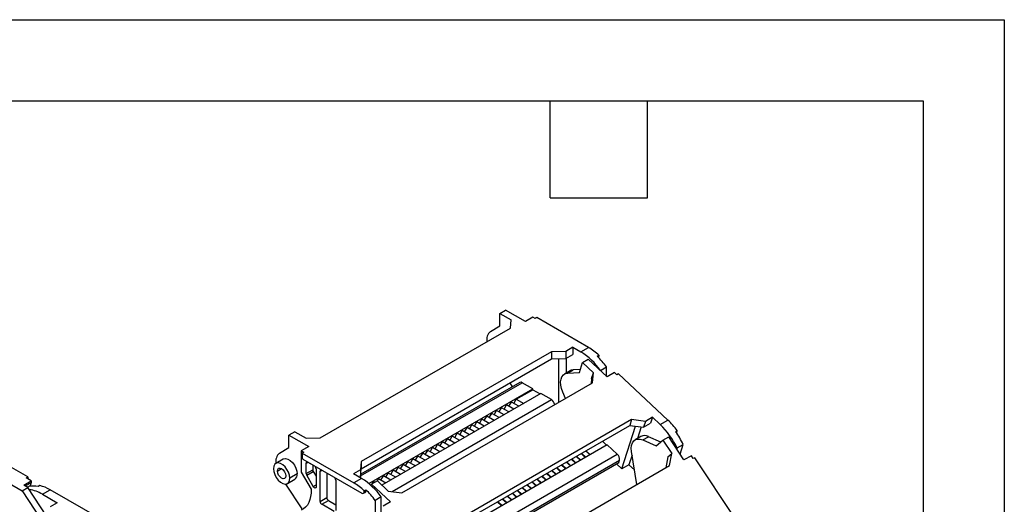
# Model space of a CAD drawing. Header units: millimetres. Extents: x 0 to 1537, y 0 to 1187.
# Tile 15 of 15: x 1113 to 1537, y 979 to 1187. Entities that reach past the tile are written whole.
import ezdxf

# ---------------------------------------------------------------- set-up
doc = ezdxf.new("R2010")
doc.units = ezdxf.units.MM
doc.header["$LTSCALE"] = 5.5
doc.layers.add('TEXT', color=140, linetype='Continuous', lineweight=25)

msp = doc.modelspace()

# ---------------------------------------------------------------- linework, layer by layer
at = {"color": 7, "linetype": 'Continuous'}
for p, q in [((0.01, 1187.46), (1536.71, 1187.46)), ((1536.71, 1187.46), (1536.71, 0.01))]:
    msp.add_line(p, q, dxfattribs=at)
for p, q in [((1319.41, 1060.89), (1321.89, 1062.32)), ((1319.41, 1060.89), (1324.29, 1058.07)), ((1319.41, 1055.58), (1319.41, 1060.89)), ((1330.37, 1057.42), (1321.89, 1062.32)), ((1324.01, 1054.56), (1324.29, 1058.07)), ((1333.56, 1059.26), (1330.37, 1057.42)), ((1334.62, 1058.65), (1333.56, 1059.26)), ((1335.32, 1059.05), (1334.62, 1058.65)), ((1357.6, 1046.19), (1335.32, 1059.05)), ((1241.99, 1007.21), (1324.01, 1054.56)), ((1315.35, 1053.08), (1319.41, 1055.58)), ((1341.69, 1044.36), (1259.66, 997.01)), ((1347.77, 1044.52), (1341.69, 1044.36)), ((1341.69, 1044.36), (1341.69, 1041.26)), ((1350.81, 1046.28), (1347.77, 1044.52)), ((1347.77, 1044.52), (1347.77, 1041.42)), ((1350.81, 1046.28), (1354.27, 1044.28)), ((1350.81, 1046.28), (1350.81, 1043.17)), ((1354.27, 1044.28), (1357.6, 1046.19)), ((1259.66, 993.9), (1341.69, 1041.26)), ((1341.69, 1041.26), (1347.77, 1041.42)), ((1344.87, 1022.59), (1344.87, 1041.34)), ((1347.77, 1041.42), (1350.81, 1043.17)), ((1347.91, 1041.5), (1347.91, 1035.14)), ((1353.64, 1035.4), (1355.01, 1039.68)), ((1355.01, 1039.68), (1357.48, 1041.11)), ((1355.01, 1039.68), (1359.67, 1035.32)), ((1365.59, 1033.53), (1357.48, 1041.11)), ((1361.35, 1042.43), (1362.05, 1042.83)), ((1362.05, 1042.4), (1361.63, 1042.15)), ((1362.05, 1042.83), (1362.05, 1042.4)), ((1349.71, 1036.18), (1347.23, 1034.75)), ((1348.52, 1035.12), (1350.99, 1036.55)), ((1348.52, 1035.12), (1353.64, 1035.4)), ((1354.06, 1036.72), (1350.99, 1036.55)), ((1358.87, 1032.82), (1359.67, 1035.32)), ((1359.25, 1030.89), (1359.67, 1035.32)), ((1362.76, 1036.3), (1365.38, 1037.81)), ((1362.76, 1036.3), (1362.76, 1036.17)), ((1365.38, 1033.72), (1365.38, 1037.81)), ((1368.77, 1035.36), (1365.59, 1033.53)), ((1369.78, 1034.41), (1368.77, 1035.36)), ((1259.41, 990.82), (1329.03, 1031.01)), ((1328.03, 1031.1), (1259.47, 991.53)), ((1277.23, 983.54), (1359.25, 1030.89)), ((1324.9, 1029.3), (1323.83, 1030.95)), ((1333.56, 1028.39), (1329.03, 1031.01)), ((1358.87, 1032.82), (1358.66, 1030.55)), ((1370.49, 1034.82), (1369.78, 1034.41)), ((1391.76, 1014.92), (1370.49, 1034.82)), ((1262.88, 987.59), (1333.56, 1028.39)), ((1326.48, 1023.9), (1333.56, 1027.98)), ((1333.56, 1027.98), (1333.56, 1028.39)), ((1333.56, 1027.98), (1336.74, 1026.15)), ((1347.68, 1024.21), (1346.5, 1026.99)), ((1337.09, 1026.35), (1268.59, 986.81)), ((1272.93, 984.09), (1341.62, 1023.74)), ((1323.3, 1020.84), (1324.36, 1022.68)), ((1327.55, 1020.84), (1324.36, 1022.68)), ((1325.42, 1022.07), (1326.48, 1023.9)), ((1326.48, 1023.9), (1329.67, 1022.07)), ((1341.62, 1023.74), (1337.09, 1026.35)), ((1316.94, 1017.17), (1318, 1019)), ((1321.18, 1017.17), (1318, 1019)), ((1319.06, 1018.39), (1320.12, 1020.23)), ((1323.3, 1018.39), (1320.12, 1020.23)), ((1321.18, 1019.62), (1322.24, 1021.45)), ((1325.42, 1019.62), (1322.24, 1021.45)), ((1376.14, 1015.09), (1294.11, 967.74)), ((1308.45, 1012.27), (1309.51, 1014.11)), ((1312.7, 1012.27), (1309.51, 1014.11)), ((1310.58, 1013.49), (1311.64, 1015.33)), ((1314.82, 1013.49), (1311.64, 1015.33)), ((1312.7, 1014.72), (1313.76, 1016.56)), ((1316.94, 1014.72), (1313.76, 1016.56)), ((1314.82, 1015.94), (1315.88, 1017.78)), ((1319.06, 1015.94), (1315.88, 1017.78)), ((1376.14, 1015.09), (1375.34, 1012.59)), ((1382.09, 1014.34), (1376.14, 1015.09)), ((1382.09, 1014.34), (1381.29, 1011.84)), ((1385.13, 1016.09), (1382.09, 1014.34)), ((1385.13, 1016.09), (1384.33, 1013.59)), ((1385.13, 1016.09), (1388.44, 1013)), ((1388.44, 1013), (1391.76, 1014.92)), ((1231.03, 1009.86), (1228.55, 1008.44)), ((1231.03, 1009.86), (1235.9, 1007.05)), ((1293.91, 965.58), (1375.34, 1012.59)), ((1302.09, 1008.6), (1303.15, 1010.43)), ((1306.33, 1008.6), (1303.15, 1010.43)), ((1304.21, 1009.82), (1305.27, 1011.66)), ((1308.45, 1009.82), (1305.27, 1011.66)), ((1306.33, 1011.04), (1307.39, 1012.88)), ((1310.57, 1011.04), (1307.39, 1012.88)), ((1371.98, 993.87), (1377.84, 1012.27)), ((1375.34, 1012.59), (1381.29, 1011.84)), ((1380.22, 1011.97), (1378.62, 1006.93)), ((1381.29, 1011.84), (1384.33, 1013.59)), ((1395.1, 1009.89), (1395.81, 1010.3)), ((1395.7, 1009.95), (1395.25, 1009.69)), ((1395.35, 1009.55), (1395.44, 1009.6)), ((1395.81, 1010.3), (1395.7, 1009.95)), ((1228.55, 1008.44), (1237.04, 1003.54)), ((1228.55, 1003.13), (1228.55, 1008.44)), ((1235.9, 1007.05), (1241.99, 1007.21)), ((1293.6, 1003.7), (1294.67, 1005.53)), ((1297.85, 1003.7), (1294.67, 1005.53)), ((1295.73, 1004.92), (1296.79, 1006.76)), ((1299.97, 1004.92), (1296.79, 1006.76)), ((1297.85, 1006.15), (1298.91, 1007.98)), ((1302.09, 1006.15), (1298.91, 1007.98)), ((1299.97, 1007.37), (1301.03, 1009.21)), ((1304.21, 1007.37), (1301.03, 1009.21)), ((1363.55, 1005.78), (1365.36, 1004.09)), ((1380.12, 1007.8), (1377.64, 1006.37)), ((1380.96, 1006.32), (1383.43, 1007.75)), ((1380.96, 1006.32), (1386.76, 1003.79)), ((1388.71, 1005.45), (1383.43, 1007.75)), ((1386.76, 1003.79), (1389.65, 1006.25)), ((1389.65, 1006.25), (1392.12, 1007.67)), ((1389.65, 1006.25), (1393.44, 1000.51)), ((1398.72, 997.7), (1392.12, 1007.67)), ((1116.07, 990.37), (1093.8, 1003.22)), ((1224.49, 1000.63), (1228.55, 1003.13)), ((1237.04, 1003.54), (1233.85, 1001.7)), ((1233.85, 1001.7), (1234.91, 1001.09)), ((1233.85, 1001.7), (1233.85, 992.39)), ((1234.91, 1001.09), (1234.21, 1000.68)), ((1287.24, 1000.02), (1288.3, 1001.86)), ((1291.48, 1000.02), (1288.3, 1001.86)), ((1289.36, 1001.25), (1290.42, 1003.08)), ((1293.6, 1001.25), (1290.42, 1003.08)), ((1291.48, 1002.47), (1292.54, 1004.31)), ((1295.73, 1002.47), (1292.54, 1004.31)), ((1365.64, 1004.25), (1293.47, 962.58)), ((1356.48, 1001.7), (1358.29, 1000.01)), ((1369.96, 1000.21), (1365.64, 1004.25)), ((1378.37, 987.1), (1376.1, 1001.34)), ((1395.75, 1002.93), (1395.59, 1002.43)), ((1395.75, 1002.93), (1398.37, 1004.44)), ((1397.03, 1000.25), (1398.37, 1004.44)), ((1226.05, 998.07), (1222.87, 996.23)), ((1234.21, 1000.68), (1234.21, 998.64)), ((1234.21, 1000.68), (1256.48, 987.82)), ((1234.56, 998.03), (1259.88, 983.41)), ((1259.66, 997.01), (1259.38, 993.5)), ((1259.66, 997.01), (1259.66, 993.9)), ((1278.76, 995.12), (1279.82, 996.96)), ((1283, 995.12), (1279.82, 996.96)), ((1280.88, 996.35), (1281.94, 998.19)), ((1285.12, 996.35), (1281.94, 998.19)), ((1283, 997.57), (1284.06, 999.41)), ((1287.24, 997.57), (1284.06, 999.41)), ((1285.12, 998.8), (1286.18, 1000.64)), ((1289.36, 998.8), (1286.18, 1000.64)), ((1295.32, 957.11), (1369.96, 1000.21)), ((1297.12, 955.03), (1370.89, 997.62)), ((1348.2, 996.92), (1350.02, 995.23)), ((1351.92, 996.33), (1350.11, 998.03)), ((1350.33, 998.15), (1352.14, 996.45)), ((1354.05, 997.56), (1352.23, 999.25)), ((1352.45, 999.37), (1354.26, 997.68)), ((1356.17, 998.78), (1354.36, 1000.48)), ((1354.57, 1000.6), (1356.38, 998.9)), ((1370.58, 996.64), (1370.89, 997.62)), ((1376.35, 999.8), (1375.02, 995.63)), ((1391.75, 999.08), (1390.92, 994.35)), ((1391.75, 999.08), (1393.44, 1000.51)), ((1392.51, 995.27), (1393.44, 1000.51)), ((1401.9, 999.54), (1398.72, 997.7)), ((1402.73, 998.29), (1401.9, 999.54)), ((1403.43, 998.7), (1402.73, 998.29)), ((1420.75, 972.53), (1403.43, 998.7)), ((1093.8, 995.88), (1113.6, 984.45)), ((1223.57, 992.94), (1225.37, 993.98)), ((1235.98, 996.39), (1236.68, 996.8)), ((1235.98, 991.83), (1235.98, 996.39)), ((1235.98, 991.83), (1238.8, 993.47)), ((1236.18, 991.14), (1239.01, 992.77)), ((1236.68, 996.8), (1239.51, 995.17)), ((1238.8, 995.58), (1238.8, 993.47)), ((1239.01, 992.77), (1240.22, 990.68)), ((1240.22, 993.94), (1240.22, 986.12)), ((1241.99, 992.92), (1242.69, 993.33)), ((1241.99, 979.86), (1241.99, 992.92)), ((1242.69, 993.33), (1248, 990.27)), ((1259.38, 993.5), (1256.34, 991.74)), ((1259.38, 990.39), (1259.66, 993.9)), ((1259.38, 993.5), (1259.38, 990.39)), ((1272.39, 991.45), (1273.45, 993.29)), ((1276.63, 991.45), (1273.45, 993.29)), ((1274.51, 992.68), (1275.57, 994.51)), ((1278.76, 992.68), (1275.57, 994.51)), ((1276.63, 993.9), (1277.69, 995.74)), ((1280.88, 993.9), (1277.69, 995.74)), ((1297.55, 954.48), (1370.58, 996.64)), ((1297.58, 954.43), (1370.49, 996.52)), ((1310.49, 947.92), (1392.51, 995.27)), ((1343.44, 991.43), (1341.63, 993.13)), ((1341.84, 993.25), (1343.65, 991.56)), ((1345.56, 992.66), (1343.75, 994.35)), ((1343.96, 994.48), (1345.77, 992.78)), ((1347.68, 993.88), (1345.87, 995.58)), ((1346.08, 995.7), (1347.89, 994.01)), ((1349.8, 995.11), (1347.99, 996.8)), ((1371.98, 993.87), (1369.66, 996.04)), ((1375.02, 995.63), (1371.98, 993.87)), ((1377.36, 993.44), (1375.02, 995.63)), ((1114.3, 986.9), (1117.49, 988.73)), ((1115.36, 989.96), (1116.07, 990.37)), ((1117.49, 988.73), (1115.36, 989.96)), ((1116.07, 990.37), (1116.07, 989.55)), ((1117.49, 988.73), (1117.49, 987.92)), ((1227.87, 987.57), (1231.05, 989.41)), ((1232.09, 991.7), (1228.9, 989.86)), ((1233.85, 992.39), (1238.09, 985.06)), ((1239.01, 986.24), (1236.18, 991.14)), ((1244.81, 992.11), (1244.81, 981.49)), ((1248.7, 989.05), (1248.7, 975.98)), ((1259.8, 989.74), (1256.34, 991.74)), ((1259.8, 989.74), (1256.48, 987.82)), ((1259.03, 990.19), (1259.38, 990.39)), ((1266.62, 988.66), (1264.14, 987.23)), ((1264.37, 987.36), (1264.97, 988.39)), ((1265.56, 988.05), (1264.97, 988.39)), ((1266.49, 988.58), (1267.09, 989.61)), ((1266.62, 988.66), (1271.28, 984.29)), ((1270.27, 987.78), (1267.09, 989.61)), ((1268.15, 989), (1269.21, 990.84)), ((1272.39, 989), (1269.21, 990.84)), ((1270.27, 990.23), (1271.33, 992.06)), ((1274.51, 990.23), (1271.33, 992.06)), ((1333.36, 988.35), (1335.17, 986.66)), ((1337.07, 987.76), (1335.26, 989.45)), ((1335.48, 989.58), (1337.29, 987.88)), ((1339.2, 988.98), (1337.39, 990.68)), ((1337.6, 990.8), (1339.41, 989.11)), ((1341.32, 990.21), (1339.51, 991.9)), ((1339.72, 992.03), (1341.53, 990.33)), ((1113.6, 984.45), (1116.07, 985.87)), ((1113.6, 984.45), (1121.76, 971.94)), ((1116.07, 985.87), (1114.3, 986.9)), ((1117.49, 987.92), (1115.01, 986.49)), ((1115.91, 985.97), (1116.91, 986.55)), ((1115.91, 985.97), (1116.42, 986.27)), ((1124.23, 973.37), (1116.07, 985.87)), ((1121.16, 986.64), (1120.46, 986.23)), ((1122.29, 982.94), (1125.62, 984.85)), ((1147.89, 972), (1125.62, 984.85)), ((1234.21, 976.59), (1227.19, 987.35)), ((1239.01, 986.24), (1240.22, 986.93)), ((1260.94, 984.46), (1261.64, 984.87)), ((1260.94, 984.03), (1260.94, 984.46)), ((1260.94, 984.03), (1261.64, 984.43)), ((1261.64, 984.87), (1261.64, 984.43)), ((1263.96, 986.65), (1264.14, 987.23)), ((1264.14, 987.23), (1272.25, 979.64)), ((1271.28, 984.29), (1277.23, 983.54)), ((1328.59, 982.86), (1326.78, 984.56)), ((1326.99, 984.68), (1328.8, 982.98)), ((1330.71, 984.09), (1328.9, 985.78)), ((1329.11, 985.9), (1330.92, 984.21)), ((1332.83, 985.31), (1331.02, 987)), ((1331.23, 987.13), (1333.05, 985.43)), ((1334.95, 986.53), (1333.14, 988.23)), ((1122.29, 982.94), (1128.66, 979.26)), ((1241.99, 979.86), (1244.81, 981.49)), ((1242.69, 978.63), (1245.52, 980.27)), ((1245.52, 980.27), (1248.7, 978.43)), ((1260.63, 983.34), (1261.33, 983.75)), ((1268.29, 981.77), (1265.67, 980.26)), ((1265.67, 980.26), (1265.67, 957.83)), ((1268.29, 975.37), (1268.29, 981.77)), ((1322.23, 979.19), (1320.41, 980.88)), ((1320.63, 981), (1322.44, 979.31)), ((1324.35, 980.41), (1322.54, 982.11)), ((1322.75, 982.23), (1324.56, 980.53)), ((1326.47, 981.64), (1324.66, 983.33)), ((1324.87, 983.45), (1326.68, 981.76)), ((1128.66, 979.26), (1125.62, 977.51)), ((1248, 975.57), (1242.69, 978.63)), ((1272.25, 979.64), (1269.07, 977.81)), ((1320.1, 977.96), (1318.29, 979.66)), ((1318.51, 979.78), (1320.32, 978.09))]:
    msp.add_line(p, q)
at = {"flags": 128}
for points in [[(1346.5, 1026.99), (1345.96, 1028.49), (1345.65, 1029.96), (1345.58, 1031.35), (1345.75, 1032.58), (1346.14, 1033.61), (1346.76, 1034.4), (1347.56, 1034.91), (1348.52, 1035.12)], [(1350.99, 1036.55), (1350.04, 1036.34), (1349.71, 1036.18)], [(1376.1, 1001.34), (1375.99, 1002.75), (1376.12, 1004.01), (1376.48, 1005.08), (1377.06, 1005.91), (1377.83, 1006.46), (1378.77, 1006.72), (1379.82, 1006.67), (1380.96, 1006.32)], [(1226.05, 998.07), (1226.24, 998.16), (1227.08, 998.3), (1228.05, 998.07), (1229.05, 997.49), (1230.02, 996.6), (1230.87, 995.49), (1231.52, 994.23), (1231.94, 992.93), (1232.09, 991.7)], [(1228.9, 989.86), (1228.76, 991.09), (1228.34, 992.39), (1227.68, 993.65), (1226.84, 994.77), (1225.87, 995.65), (1224.87, 996.23), (1223.9, 996.46), (1223.05, 996.32), (1222.39, 995.83), (1221.98, 995.01), (1221.83, 993.94)], [(1221.83, 993.94), (1221.98, 992.71), (1222.39, 991.41), (1223.05, 990.15), (1223.9, 989.04), (1224.87, 988.15), (1225.87, 987.57), (1226.84, 987.34), (1227.68, 987.48), (1228.34, 987.98), (1228.76, 988.79), (1228.9, 989.86)], [(1223.57, 992.94), (1223.7, 993.66), (1224.09, 994.11), (1224.68, 994.22), (1225.37, 993.98), (1226.06, 993.43), (1226.64, 992.64), (1227.03, 991.74), (1227.17, 990.86)], [(1227.17, 990.86), (1227.03, 990.14), (1226.64, 989.69), (1226.06, 989.58), (1225.37, 989.82), (1224.68, 990.38), (1224.09, 991.17), (1223.7, 992.07), (1223.57, 992.94)], [(1238.09, 985.06), (1238.06, 983.47), (1237.88, 981.98), (1237.55, 980.61), (1237.07, 979.37), (1236.46, 978.29), (1235.71, 977.36), (1234.84, 976.61), (1233.85, 976.05)], [(1240.22, 986.12), (1240.19, 985.9), (1240.1, 985.73), (1239.96, 985.63), (1239.78, 985.61), (1239.58, 985.67), (1239.37, 985.8), (1239.18, 986), (1239.01, 986.24)]]:
    msp.add_lwpolyline(points, dxfattribs=at)
for centre, radius, start, end in [((1318.28, 1049.57), 4.57, 129.8396, 191.3902), ((1339.49, 1020.05), 28.38, 34.946, 58.6181), ((1345.27, 1025.23), 24.32, 46.3765, 59.5525), ((1339, 1018.83), 32.5, 35.7436, 46.5583), ((1361.14, 1042.36), 0.909, 327.9735, 2.6266), ((1328.44, 1030.19), 1.01, 54.3824, 114.3071), ((1339.92, 1021.12), 3.12, 7.3634, 57.1443), ((1369.52, 991.32), 32.43, 35.8243, 46.6946), ((1364.57, 987.97), 34.58, 25.6445, 46.3688), ((1365.82, 988.64), 36.18, 25.8905, 35.9568), ((1395.13, 1010.1), 0.59, 301.3499, 344.9758), ((1381.73, 1004.64), 3.55, 61.3055, 117.0133), ((1227.4, 997.13), 4.56, 129.7742, 190.9021), ((1234.97, 998.67), 0.768, 182.6055, 237.3945), ((1236.41, 996.46), 0.437, 50.7967, 189.214), ((1368.11, 998.08), 2.82, 350.6923, 48.9798), ((1240.25, 993.51), 1.44, 181.9565, 211.1437), ((1238.68, 993.87), 1.54, 2.6055, 57.3945), ((1242.42, 992.99), 0.437, 50.7967, 189.214), ((1370.39, 996.69), 0.197, 301.3499, 344.9758), ((1229.63, 991.43), 2.47, 305.1121, 6.2001), ((1237.42, 991.88), 1.44, 181.9565, 211.1437), ((1247.17, 988.98), 1.54, 2.6055, 57.3945), ((1245.02, 965.51), 28.38, 34.946, 58.6181), ((1118.35, 977.11), 9.36, 76.9706, 101.848), ((1114.89, 970.81), 14.2, 58.5828, 82.6528), ((1116.05, 987.72), 1.45, 306.2883, 7.8112), ((1117.7, 971.53), 15.5, 59.29, 77.1024), ((1244.16, 966.85), 24.32, 46.3765, 59.5525), ((1260.93, 984.34), 0.719, 304.0564, 7.2558), ((1239.3, 961.27), 32.5, 35.7436, 46.5583), ((1243.52, 979.93), 1.54, 182.6055, 237.3945), ((1246.35, 981.56), 1.54, 182.6055, 237.3945), ((1260.29, 983.92), 0.655, 230.7967, 9.214)]:
    msp.add_arc(centre, radius, start, end)
at = {"layer": 'TEXT'}
for p, q in [((34.92, 1152.53), (1501.78, 1152.53)), ((1341.12, 1110.62), (1341.12, 1152.53)), ((1383.03, 1110.62), (1383.03, 1152.53)), ((1501.78, 1152.53), (1501.78, 34.92)), ((1341.12, 1110.62), (1383.03, 1110.62))]:
    msp.add_line(p, q, dxfattribs=at)

doc.saveas('drawing.dxf')
